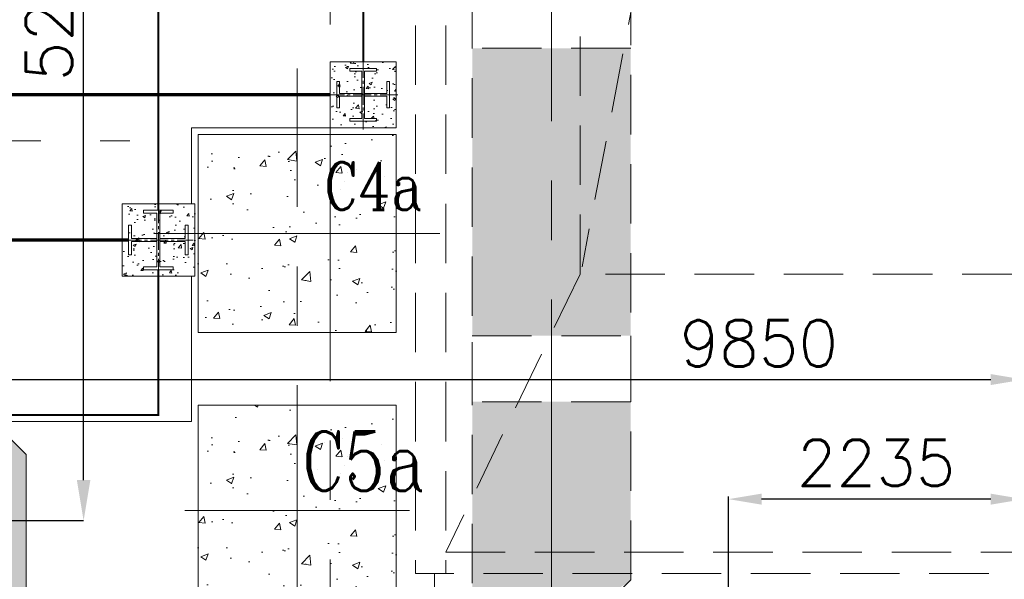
# Model space of a CAD drawing. Header units: inches. Extents: x 0 to 1545919, y -165762 to 23143738.
# Tile 70 of 131: x 107440 to 114893, y 145617 to 149856. Entities that reach past the tile are written whole.
import ezdxf

# ---------------------------------------------------------------- set-up
doc = ezdxf.new("R2010")
doc.units = ezdxf.units.IN
doc.header["$LTSCALE"] = 1800
doc.header["$MEASUREMENT"] = 0
for name, pattern in [('CENTER', [2, 1.25, -0.25, 0.25, -0.25]), ('CENTER2', [1.125, 0.75, -0.125, 0.125, -0.125]), ('HIDDEN', [0.375, 0.25, -0.125])]:
    doc.linetypes.add(name, pattern=pattern)
doc.layers.get('0').update_dxf_attribs({"color": 253, "lineweight": 5})
for name, color, linetype, lineweight in [('CEN', 8, 'CENTER', 18), ('COL', 1, 'Continuous', 18), ('CONCRETE', 145, 'Continuous', 18), ('DIM', 4, 'Continuous', 18), ('EQUIP', 8, 'HIDDEN', 9), ('GRID', 251, 'CENTER', 18), ('HATCH', 9, 'Continuous', 18), ('HATCH-1', 252, 'Continuous', 9), ('STEEL', 231, 'Continuous', 18), ('TEXT', 3, 'Continuous', 18), ('TGRAFT', 7, 'Continuous', 18)]:
    doc.layers.add(name, color=color, linetype=linetype, lineweight=lineweight)
doc.styles.add('ROMANC', font='ROMANC.SHX')
doc.styles.add('ROMANS', font='romans.shx')
doc.linetypes.add('FENCELINE1', pattern='A,0.25,-0.1,[133,ltypeshp.shx,S=0.1,R=0,X=-0.1,Y=0],-0.1,1', length=1.45)
doc.dimstyles.new('MAIN', dxfattribs={"dimtxt": 350, "dimasz": 250, "dimexe": 20, "dimexo": 20, "dimgap": 100, "dimtad": 1, "dimdec": 0, "dimzin": 0, "dimdsep": 46, "dimtxsty": 'ROMANS', "dimcen": 0.09, "dimclrd": 256, "dimclre": 9, "dimclrt": 256, "dimadec": 0, "dimazin": 0, "dimtfac": 1, "dimtdec": 0, "dimtofl": 0, "dimtmove": 0, "dimatfit": 3, "dimfxl": 0.18, "dimtolj": 1, "dimtzin": 0, "dimarcsym": 0})
doc.dimstyles.new('USER175', dxfattribs={"dimscale": 175, "dimtxt": 2, "dimasz": 1.75, "dimexe": 0, "dimexo": 0, "dimgap": 0.5, "dimtad": 1, "dimdec": 0, "dimzin": 0, "dimdsep": 46, "dimtxsty": 'ROMANS', "dimcen": 0, "dimclrd": 4, "dimclre": 4, "dimclrt": 4, "dimadec": 0, "dimazin": 0, "dimtfac": 0.09, "dimtdec": 0, "dimtix": 1, "dimtofl": 0, "dimtmove": 0, "dimatfit": 3, "dimfxl": 1, "dimtolj": 1, "dimtzin": 0, "dimarcsym": 0})

# ---------------------------------------------------------------- blocks, each defined once
blk = doc.blocks.new('*D908')
at = {"layer": 'DIM', "color": 4, "lineweight": -2, "transparency": 16777216}
for p, q in [((107266.3465128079, 151287.0470372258), (107923.7869920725, 151287.0470372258)), ((107923.7869920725, 146368.2970372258), (107923.7869920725, 150980.7970372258)), ((106550.0025459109, 146062.0470372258), (107923.7869920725, 146062.0470372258))]:
    blk.add_line(p, q, dxfattribs=at)
at = {"layer": 'DIM', "color": 4, "transparency": 16777216}
for points in [[(107872.7453254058, 150980.7970372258), (107974.8286587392, 150980.7970372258), (107923.7869920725, 151287.0470372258)], [(107872.7453254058, 146368.2970372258), (107974.8286587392, 146368.2970372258), (107923.7869920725, 146062.0470372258)]]:
    blk.add_solid(points, dxfattribs=at)
at = {"layer": 'DIM', "color": 4, "transparency": 16777216, "insert": (107661.2869920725, 149989.0789397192), "char_height": 350, "attachment_point": 5, "rotation": 90, "style": 'ROMANS'}
blk.add_mtext('\\A1;5225', dxfattribs=at)
blk = doc.blocks.new('A$C72CE6A6A')
at = {"layer": 'HATCH-1'}
h = blk.add_hatch(dxfattribs=at)
h.set_pattern_fill('AR-CONC', color=256, scale=80, style=0)
h.set_pattern_definition([(50, (-375.0000249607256, -9800), (573.8081460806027, -50.20170798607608), [60, -660]), (355, (-375.0000249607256, -9800), (-111.0010668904, 601.7537069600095), [48, -528]), (100.4514, (-327.1826809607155, -9804.183472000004), (462.8075053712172, 551.5516336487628), [50.992152, -560.9136895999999]), (46.18420000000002, (-375.0000249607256, -9640), (853.7928389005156, -132.4152114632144), [89.9999999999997, -989.9999999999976]), (96.6356, (-303.8506289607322, -9651.034645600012), (747.7301644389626, 779.2942967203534), [76.48823039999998, -841.3704]), (351.1842000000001, (-375.0000249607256, -9640), (747.7295561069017, 779.2948807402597), [72, -792]), (21, (-295.0000249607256, -9680), (477.5256416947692, -322.0951125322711), [60, -660]), (326, (-295.0000249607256, -9680), (194.6522655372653, 580.1200360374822), [48, -528]), (71.45140000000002, (-255.2062385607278, -9706.8412848), (672.1781028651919, 258.0243973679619), [50.992152, -560.9136895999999]), (37.50000000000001, (-375.0000249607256, -9800), (9.727884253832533, 266.3150830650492), [0, -521.5999999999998, 0, -536, 0, -530]), (7.499999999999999, (-375.0000249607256, -9800), (210.4556299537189, 315.5293695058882), [0, -305.6, 0, -509.6, 0, -202]), (327.5, (-553.4000249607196, -9800), (427.0579489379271, -18.0438973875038), [0, -200, 0, -624, 0, -828]), (317.5, (-633.4000249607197, -9800), (466.5489354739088, 80.08398586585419), [0, -260, 0, -414.4, 0, -588])])
h.paths.add_polyline_path([(-6250, -5650), (-4750, -5650), (-4750, -4150), (-6250, -4150)])
h = blk.add_hatch(dxfattribs=at)
h.set_pattern_fill('AR-CONC', color=256, scale=80, style=0)
h.set_pattern_definition([(50, (-375.0000249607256, -11950), (573.8081460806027, -50.20170798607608), [60, -660]), (355, (-375.0000249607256, -11950), (-111.0010668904, 601.7537069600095), [48, -528]), (100.4514, (-327.1826809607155, -11954.183472), (462.8075053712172, 551.5516336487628), [50.992152, -560.9136895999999]), (46.18420000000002, (-375.0000249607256, -11790), (853.7928389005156, -132.4152114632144), [89.9999999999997, -989.9999999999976]), (96.6356, (-303.8506289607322, -11801.03464560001), (747.7301644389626, 779.2942967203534), [76.48823039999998, -841.3704]), (351.1842000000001, (-375.0000249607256, -11790), (747.7295561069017, 779.2948807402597), [72, -792]), (21, (-295.0000249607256, -11830), (477.5256416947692, -322.0951125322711), [60, -660]), (326, (-295.0000249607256, -11830), (194.6522655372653, 580.1200360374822), [48, -528]), (71.45140000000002, (-255.2062385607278, -11856.8412848), (672.1781028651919, 258.0243973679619), [50.992152, -560.9136895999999]), (37.50000000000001, (-375.0000249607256, -11950), (9.727884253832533, 266.3150830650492), [0, -521.5999999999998, 0, -536, 0, -530]), (7.499999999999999, (-375.0000249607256, -11950), (210.4556299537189, 315.5293695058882), [0, -305.6, 0, -509.6, 0, -202]), (327.5, (-553.4000249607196, -11950), (427.0579489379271, -18.0438973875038), [0, -200, 0, -624, 0, -828]), (317.5, (-633.4000249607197, -11950), (466.5489354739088, 80.08398586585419), [0, -260, 0, -414.4, 0, -588])])
h.paths.add_polyline_path([(-6250, -7800), (-4750, -7800), (-4750, -6200), (-6250, -6200)])
at = {"layer": 'CEN'}
for p, q in [((-5500, -8300), (-5500, -3650)), ((-24090.99966868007, -4200), (-6766.06018792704, -4200)), ((-6580.996811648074, -4899.999999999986), (-4419.003188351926, -4899.999999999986)), ((-6350, -7000), (-4650, -7000)), ((-6180, -7000), (-4820, -7000))]:
    blk.add_line(p, q, dxfattribs=at)
at = {"layer": 'CONCRETE'}
for points in [[(-6250, -5650), (-4750, -5650), (-4750, -4150), (-6250, -4150)], [(-6250, -7800), (-4750, -7800), (-4750, -6200), (-6250, -6200)]]:
    blk.add_lwpolyline(points, close=True, dxfattribs=at)
at = {"layer": 'TEXT', "style": 'ROMANC', "width": 0.8}
for s, height, p in [('C4a', 360, (-5296.900099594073, -4720.650847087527)), ('C5a', 450, (-5465.442010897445, -6849.533037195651))]:
    blk.add_text(s, height=height, dxfattribs=at).set_placement(p)
blk = doc.blocks.new('CONDENSER')
at = {"layer": 'EQUIP'}
for p, q in [((-4605.000000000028, 7475), (-4604.999999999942, -7474.999999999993)), ((-4375.000000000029, 7475), (-4374.999999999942, -7474.999999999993)), ((-3358, -5208), (-3358, 5208)), ((-1637.451582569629, 3753.335624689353), (-3343.731492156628, -5152.188408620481)), ((-3358, -5208), (-4374.99999999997, -7314.999999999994)), ((3358, -5208), (-3358, -5208)), ((-4374.99999999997, -7314.999999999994), (4375.000000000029, -7314.999999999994)), ((-4604.999999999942, -7474.999999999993), (-4460, -7475)), ((4460.000000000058, -7475), (-4460, -7475)), ((-4459.999999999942, -7655), (-4459.999999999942, -7475))]:
    blk.add_line(p, q, dxfattribs=at)
blk = doc.blocks.new('*D965')
at = {"layer": 'DIM', "color": 9, "lineweight": -2, "transparency": 16777216}
for p, q in [((112805.0025459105, 143797.0470372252), (112805.0025459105, 146244.1829989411)), ((115040.0025459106, 144279.7624544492), (115040.0025459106, 146244.1829989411))]:
    blk.add_line(p, q, dxfattribs=at)
at = {"layer": 'DIM', "lineweight": -2, "transparency": 16777216}
blk.add_line((114790.0025459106, 146224.1829989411), (113055.0025459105, 146224.1829989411), dxfattribs=at)
at = {"layer": 'DIM', "transparency": 16777216}
for points in [[(113055.0025459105, 146265.8496656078), (113055.0025459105, 146182.5163322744), (112805.0025459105, 146224.1829989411)], [(114790.0025459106, 146265.8496656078), (114790.0025459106, 146182.5163322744), (115040.0025459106, 146224.1829989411)]]:
    blk.add_solid(points, dxfattribs=at)
at = {"layer": 'DIM', "transparency": 16777216, "insert": (113922.5025459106, 146499.1829989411), "char_height": 350, "attachment_point": 5, "style": 'ROMANS'}
blk.add_mtext('\\A1;2235', dxfattribs=at)
blk = doc.blocks.new('*D969')
at = {"layer": 'DIM', "color": 9, "lineweight": -2, "transparency": 16777216}
for p, q in [((105190.0025708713, 149386.9155998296), (105190.0025708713, 147110.111626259)), ((115040.0025459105, 147379.620452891), (115040.0025459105, 147110.111626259))]:
    blk.add_line(p, q, dxfattribs=at)
at = {"layer": 'DIM', "lineweight": -2, "transparency": 16777216}
blk.add_line((105440.0025708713, 147130.111626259), (114790.0025459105, 147130.111626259), dxfattribs=at)
at = {"layer": 'DIM', "transparency": 16777216}
for points in [[(105440.0025708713, 147171.7782929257), (105440.0025708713, 147088.4449595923), (105190.0025708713, 147130.111626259)], [(114790.0025459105, 147171.7782929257), (114790.0025459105, 147088.4449595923), (115040.0025459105, 147130.111626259)]]:
    blk.add_solid(points, dxfattribs=at)
at = {"layer": 'DIM', "transparency": 16777216, "insert": (113035.2340677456, 147405.111626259), "char_height": 350, "attachment_point": 5, "style": 'ROMANS'}
blk.add_mtext('\\A1;9850', dxfattribs=at)
blk = doc.blocks.new('CW-PIT')
at = {"layer": 'HATCH-1'}
h = blk.add_hatch(dxfattribs=at)
h.set_pattern_fill('AR-CONC', color=256, scale=100, style=0)
h.set_pattern_definition([(50, (0, 0), (717.2601826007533, -62.7521349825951), [75, -825]), (355, (0, 0), (-138.751333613, 752.1921337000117), [60, -660]), (100.4514, (59.77168000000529, -5.229340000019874), (578.5093817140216, 689.4395420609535), [63.74019000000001, -701.142112]), (46.18420000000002, (0, 200), (1067.241048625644, -165.5190143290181), [112.4999999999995, -1237.499999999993]), (96.6356, (88.93674500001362, 186.2066929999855), (934.6627055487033, 974.1178709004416), [95.610288, -1051.713]), (351.1842000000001, (0, 200), (934.6619451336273, 974.1186009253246), [90, -990]), (21, (100, 150), (596.9070521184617, -402.6188906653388), [75, -825]), (326, (100, 150), (243.3153319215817, 725.150045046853), [60, -660]), (71.45140000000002, (149.7422329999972, 116.4483940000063), (840.2226285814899, 322.5304967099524), [63.74019000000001, -701.142112]), (37.50000000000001, (0, 0), (12.15985531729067, 332.8938538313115), [0, -652, 0, -670, 0, -662.5]), (7.499999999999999, (0, 0), (263.0695374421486, 394.4117118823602), [0, -382, 0, -637, 0, -252.5]), (327.5, (-223, 0), (533.822436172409, -22.55487173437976), [0, -250, 0, -780, 0, -1035]), (317.5, (-323, 0), (583.1861693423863, 100.1049823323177), [0, -325, 0, -518, 0, -735])])
h.paths.add_polyline_path([(-3575, 7750.000033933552), (-4174.999999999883, 7750.000033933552), (-4174.999999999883, 6175.000000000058), (-3575, 6175.000000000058)])
h.paths.add_polyline_path([(-3175, 7750.000033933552), (-3575, 7750.000033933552), (-3575, 6175.000000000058), (-2975, 6175.000000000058), (-2975, 7634.529980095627)])
h.paths.add_polyline_path([(-3575, 5675.000000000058), (-4174.999999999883, 5675.000000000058), (-4174.999999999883, 3400), (-3575, 3400)])
h.paths.add_polyline_path([(-2975, 5675.000000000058), (-3575, 5675.000000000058), (-3575, 3400), (-2975, 3400)])
h.paths.add_polyline_path([(-3575, 2600), (-4174.999999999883, 2600), (-4174.999999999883, 1500.000000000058), (-3575, 1500.000000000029)])
h.paths.add_polyline_path([(-2975, 2600), (-3575, 2600), (-3575, 1500.000000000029), (-2975, 1500.000000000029)])
h.paths.add_polyline_path([(-3575, 900.0000000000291), (-4174.999999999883, 900.0000000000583), (-4174.999999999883, -1637.999999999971), (-3575, -1637.999999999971)])
h.paths.add_polyline_path([(-2975, 900.0000000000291), (-3575, 900.0000000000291), (-3575, -1637.999999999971), (-2975, -1637.999999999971)])
h.paths.add_polyline_path([(-3575, -3498.235977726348), (-4174.999999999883, -3498.235977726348), (-4174.999999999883, -5674.999999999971), (-3575, -5674.999999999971)])
h.paths.add_polyline_path([(-2975, -3498.235977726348), (-3575, -3498.235977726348), (-3575, -5674.999999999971), (-2975, -5674.999999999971)])
h.paths.add_polyline_path([(-3575, -6174.999999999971), (-4174.999999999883, -6174.999999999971), (-4174.999999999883, -7649.999966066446), (-3575, -7649.999966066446)])
h.paths.add_polyline_path([(-2975, -6174.999999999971), (-3575, -6174.999999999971), (-3575, -7649.999966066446), (-3175, -7649.999966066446), (-2975, -7534.529912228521)])
h.paths.add_polyline_path([(-3575, -2437.999999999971), (-4174.999999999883, -2437.999999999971), (-4174.999999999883, -2748.235977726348), (-3575, -2748.235977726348)])
h.paths.add_polyline_path([(-2975, -2437.999999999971), (-3575, -2437.999999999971), (-3575, -2748.235977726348), (-2975, -2748.235977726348)])
h.paths.add_polyline_path([(3575, -5375.000000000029), (2975, -5375.000000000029), (2975, -7534.529912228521), (3175, -7649.999966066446), (3575, -7649.999966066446)])
h.paths.add_polyline_path([(4174.999999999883, -5375.000000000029), (3575, -5375.000000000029), (3575, -7649.999966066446), (4174.999999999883, -7649.999966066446)])
h.paths.add_polyline_path([(3575, 1750.000000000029), (2975, 1750.000000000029), (2975, -4875.000000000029), (3575, -4875.000000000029)])
h.paths.add_polyline_path([(4174.999999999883, 1750.000000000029), (3575, 1750.000000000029), (3575, -4875.000000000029), (4174.999999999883, -4875.000000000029)])
h.paths.add_polyline_path([(3575, 4875.000000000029), (2975, 4875.000000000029), (2975, 2050.000000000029), (3575, 2050.000000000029)])
h.paths.add_polyline_path([(4174.999999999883, 4875.000000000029), (3575, 4875.000000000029), (3575, 2050.000000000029), (4174.999999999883, 2050.000000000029)])
h.paths.add_polyline_path([(3575, 7750.000033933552), (3175, 7750.000033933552), (2975, 7634.529980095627), (2975, 5375.000000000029), (3575, 5375.000000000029)])
h.paths.add_polyline_path([(4174.999999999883, 7750.000033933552), (3575, 7750.000033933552), (3575, 5375.000000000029), (4174.999999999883, 5375.000000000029)])
h = blk.add_hatch(dxfattribs=at)
h.set_pattern_fill('AR-CONC', color=256, scale=100, style=0)
h.set_pattern_definition([(50, (0, 0), (717.2601826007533, -62.7521349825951), [75, -825]), (355, (0, 0), (-138.751333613, 752.1921337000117), [60, -660]), (100.4514, (59.77168000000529, -5.229340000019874), (578.5093817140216, 689.4395420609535), [63.74019000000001, -701.142112]), (46.18420000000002, (0, 200), (1067.241048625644, -165.5190143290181), [112.4999999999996, -1237.499999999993]), (96.6356, (88.93674500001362, 186.2066929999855), (934.6627055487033, 974.1178709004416), [95.610288, -1051.713]), (351.1842000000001, (0, 200), (934.6619451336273, 974.1186009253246), [90, -990]), (21, (100, 150), (596.9070521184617, -402.6188906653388), [75, -825]), (326, (100, 150), (243.3153319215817, 725.150045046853), [60, -660]), (71.45140000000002, (149.7422329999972, 116.4483940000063), (840.2226285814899, 322.5304967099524), [63.74019000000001, -701.142112]), (37.50000000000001, (0, 0), (12.15985531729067, 332.8938538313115), [0, -652, 0, -670, 0, -662.5]), (7.499999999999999, (0, 0), (263.0695374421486, 394.4117118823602), [0, -382, 0, -637, 0, -252.5]), (327.5, (-223, 0), (533.822436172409, -22.55487173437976), [0, -250, 0, -780, 0, -1035]), (317.5, (-323, 0), (583.1861693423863, 100.1049823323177), [0, -325, 0, -518, 0, -735])])
h.paths.add_polyline_path([(9200.000024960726, -7800), (8800.000024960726, -7800), (8800.000024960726, -15745.00000000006), (-5899.999975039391, -15745.00000000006), (-5899.999975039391, -11665.00000000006), (-7550, -11665.00000000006), (-7549.999999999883, -6574.999999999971), (-10124.99999999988, -4000), (-14149.99999999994, -4000), (-14149.99999999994, -4400), (-10290.68542494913, -4400), (-7950, -6740.685424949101), (-7950, -12065.00000000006), (-6299.999975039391, -12065.00000000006), (-6299.999975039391, -16145.00000000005), (9200.000024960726, -16145.00000000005)])
at = {"layer": 'CEN'}
blk.add_line((-3575, -7649.999966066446), (-3575, 7750.000033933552), dxfattribs=at)
at = {"layer": 'CONCRETE', "linetype": 'HIDDEN'}
blk.add_line((-2975, -3498.235977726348), (-4174.999999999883, -3498.235977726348), dxfattribs=at)
blk.add_lwpolyline([(-3100, -7649.999966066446), (-2975, -7524.999966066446), (-2975, 7625.000033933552), (-3100, 7750.000033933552), (-4174.999999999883, 7750.000033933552), (-4174.999999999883, -7649.999966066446), (-3100, -7649.999966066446)], dxfattribs=at)
at = {"layer": 'CONCRETE'}
blk.add_lwpolyline([(-7549.999999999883, -6574.999999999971), (-7550, -11665.00000000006), (-5899.999975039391, -11665.00000000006), (-5899.999975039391, -15745.00000000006), (8800.000024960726, -15745.00000000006), (8800.000024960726, -7800), (9200.000024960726, -7800), (9200.000024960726, -16145.00000000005), (-6299.999975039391, -16145.00000000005), (-6299.999975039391, -12065.00000000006), (-7950, -12065.00000000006), (-7950, -6740.685424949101), (-10290.68542494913, -4400), (-14149.99999999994, -4400), (-14149.99999999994, -4000), (-10124.99999999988, -4000), (-7549.999999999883, -6574.999999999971)], dxfattribs=at)
at = {"layer": 'CONCRETE', "linetype": 'HIDDEN'}
blk.add_lwpolyline([(-4174.999999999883, -5674.999999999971), (-2975, -5674.999999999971), (-2975, -6174.999999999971), (-4174.999999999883, -6174.999999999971)], close=True, dxfattribs=at)
blk = doc.blocks.new('A$C0BA766DB')
at = {"layer": 'HATCH'}
h = blk.add_hatch(dxfattribs=at)
h.set_pattern_fill('AR-CONC', color=256, scale=30, style=0)
h.set_pattern_definition([(50, (0, 0), (215.178054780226, -18.82564049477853), [22.5, -247.5]), (355, (0, 0), (-41.6254000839, 225.6576401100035), [18, -198]), (100.4514, (17.931504, -1.568801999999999), (173.5528145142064, 206.8318626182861), [19.122057, -210.3426336]), (46.18420000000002, (0, 60), (320.1723145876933, -49.65570429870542), [33.75, -371.2499999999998]), (96.6356, (26.6810235, 55.86200789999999), (280.398811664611, 292.2353612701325), [28.6830864, -315.5139]), (351.1842000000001, (0, 60), (280.3985835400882, 292.2355802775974), [27, -297]), (21, (30, 45), (179.0721156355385, -120.7856671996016), [22.5, -247.5]), (326, (30, 45), (72.99459957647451, 217.5450135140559), [18, -198]), (71.45140000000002, (44.9226699, 34.93451820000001), (252.066788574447, 96.75914901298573), [19.122057, -210.3426336]), (37.50000000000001, (0, 0), (3.6479565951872, 99.86815614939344), [0, -195.6, 0, -201, 0, -198.75]), (7.499999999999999, (0, 0), (78.9208612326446, 118.323513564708), [0, -114.6, 0, -191.1, 0, -75.75]), (327.5, (-66.9, 0), (160.1467308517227, -6.766461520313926), [0, -75, 0, -234, 0, -310.5]), (317.5, (-96.9, 0), (174.9558508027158, 30.03149469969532), [0, -97.5, 0, -155.4, 0, -220.5])])
h.paths.add_polyline_path([(250.0000000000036, 250), (-249.9999999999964, 250), (-249.9999999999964, -250), (250.0000000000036, -250)])
blk.add_lwpolyline([(-249.9999999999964, -250), (250.0000000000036, -250), (250.0000000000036, 250), (-249.9999999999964, 250)], close=True)
blk = doc.blocks.new('A$C3D7F7A9A')
at = {"layer": 'HATCH'}
h = blk.add_hatch(dxfattribs=at)
h.set_pattern_fill('AR-CONC', color=256, scale=30, style=0)
h.set_pattern_definition([(50, (-6549.981597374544, -4950), (215.178054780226, -18.82564049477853), [22.5, -247.5]), (355, (-6549.981597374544, -4950), (-41.6254000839, 225.6576401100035), [18, -198]), (100.4514, (-6532.050093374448, -4951.568801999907), (173.5528145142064, 206.8318626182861), [19.12205699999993, -210.3426335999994]), (46.18420000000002, (-6549.981597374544, -4890), (320.1723145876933, -49.65570429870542), [33.74999999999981, -371.2499999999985]), (96.63559999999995, (-6523.300573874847, -4894.137992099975), (280.398811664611, 292.2353612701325), [28.68308639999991, -315.5138999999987]), (351.1842000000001, (-6549.981597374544, -4890), (280.3985835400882, 292.2355802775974), [27, -297]), (21, (-6519.981597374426, -4905), (179.0721156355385, -120.7856671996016), [22.5, -247.5]), (326, (-6519.981597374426, -4905), (72.99459957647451, 217.5450135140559), [18, -198]), (71.45140000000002, (-6505.058927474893, -4915.065481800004), (252.066788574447, 96.75914901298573), [19.12205699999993, -210.3426335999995]), (37.50000000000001, (-6549.981597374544, -4950), (3.6479565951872, 99.86815614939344), [0, -195.6, 0, -201, 0, -198.75]), (7.499999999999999, (-6549.981597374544, -4950), (78.9208612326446, 118.323513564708), [0, -114.6, 0, -191.1, 0, -75.75]), (327.5, (-6616.881597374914, -4950), (160.1467308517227, -6.766461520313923), [0, -75, 0, -234, 0, -310.5]), (317.5, (-6646.881597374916, -4950), (174.9558508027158, 30.03149469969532), [0, -97.5, 0, -155.4, 0, -220.5])])
h.paths.add_polyline_path([(-6275.030363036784, -4675), (-6825.030363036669, -4675), (-6825.030363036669, -5225), (-6275.030363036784, -5225)])
at = {"layer": 'COL'}
for points in [[(-4900.000000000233, -4030), (-4900.000000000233, -4030), (-4990.000000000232, -4030), (-4990.000000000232, -3670), (-4900.000000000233, -3670), (-4900.000000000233, -3650), (-5100.000000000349, -3650), (-5100.000000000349, -3670), (-5010.000000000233, -3670), (-5010.000000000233, -4030), (-5100.000000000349, -4030), (-5100.000000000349, -4050), (-4900.000000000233, -4050)], [(-6825.030363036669, -5225), (-6275.030363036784, -5225), (-6275.030363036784, -4675), (-6825.030363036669, -4675)], [(-6437.725425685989, -5152.499999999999), (-6437.725425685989, -5152.499999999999), (-6538.975425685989, -5152.499999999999), (-6538.975425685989, -4747.5), (-6437.725425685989, -4747.5), (-6437.725425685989, -4725), (-6662.725425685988, -4725), (-6662.725425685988, -4747.5), (-6561.475425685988, -4747.5), (-6561.475425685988, -5152.499999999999), (-6662.725425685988, -5152.499999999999), (-6662.725425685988, -5175), (-6437.725425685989, -5175)]]:
    blk.add_lwpolyline(points, close=True, dxfattribs=at)
for points in [[(-5010.000000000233, -3840), (-5180, -3840), (-5180, -3750), (-5200.00000000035, -3750), (-5200.00000000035, -3950), (-5180, -3950), (-5180, -3950), (-5180, -3860), (-5010.000000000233, -3860)], [(-4990.000000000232, -3860), (-4820.000000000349, -3860), (-4820.000000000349, -3950), (-4800.000000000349, -3950), (-4800.000000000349, -3750), (-4820.000000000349, -3750), (-4820.000000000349, -3840), (-4990.000000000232, -3840)], [(-6561.475425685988, -4938.75), (-6752.725425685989, -4938.75), (-6752.725425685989, -4837.5), (-6775.225425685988, -4837.5), (-6775.225425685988, -5062.499999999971), (-6752.725425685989, -5062.499999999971), (-6752.725425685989, -5062.499999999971), (-6752.725425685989, -4961.25), (-6561.475425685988, -4961.25)], [(-6538.975425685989, -4961.25), (-6347.725425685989, -4961.25), (-6347.725425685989, -5062.499999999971), (-6325.225425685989, -5062.499999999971), (-6325.225425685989, -4837.5), (-6347.725425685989, -4837.5), (-6347.725425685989, -4938.75), (-6538.975425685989, -4938.75)]]:
    blk.add_lwpolyline(points, dxfattribs=at)
at = {"layer": 'STEEL', "linetype": 'FENCELINE1', "ltscale": 0.25}
for p, q in [((-6300, -4675), (-6300, -4100.000000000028)), ((-6300, -4100.000000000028), (-5250, -4100.000000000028)), ((-6300, -6324.999999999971), (-6300, -5225)), ((-17120.7106531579, -6324.999999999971), (-6300, -6324.999999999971))]:
    blk.add_line(p, q, dxfattribs=at)
at = {"layer": 'STEEL'}
for points, const_width in [([(-5000, 3650), (-5000, -3600.000000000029)], 15), ([(-6550, -4725), (-6550, -199.999999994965)], 15), ([(-13850.00002496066, -3850), (-5250, -3850)], 25), ([(-18424.99997503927, -4949.99999999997), (-17099.99997503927, -6274.999999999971), (-6550, -6274.999999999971), (-6550, -5175)], 15), ([(-13650.00002496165, -4949.99999999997), (-6775.225425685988, -4949.99999999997)], 25)]:
    blk.add_lwpolyline(points, dxfattribs=dict(at, const_width=const_width))
at = {"layer": 'TGRAFT', "color": 8, "linetype": 'CENTER2', "lineweight": 5, "ltscale": 0.1}
for p, q in [((-5000.000000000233, -3587.5), (-5000.000000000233, -4112.499999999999)), ((-4737.500000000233, -3850), (-5262.500000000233, -3850)), ((-6550.030363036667, -4687.5), (-6550.030363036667, -5212.5)), ((-6812.530363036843, -4950), (-6287.530363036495, -4950)), ((-6812.530363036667, -4950), (-6287.530363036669, -4950))]:
    blk.add_line(p, q, dxfattribs=at)
at = {"layer": 'COL'}
blk.add_blockref('A$C0BA766DB', (-5000, -3850.000000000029), dxfattribs=at)

msp = doc.modelspace()

# ---------------------------------------------------------------- linework, layer by layer
at = {"layer": 'GRID'}
msp.add_line((109790.0025459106, 121918.0515363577), (109790.002545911, 185637.0470372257), dxfattribs=at)

# ---------------------------------------------------------------- block references
at = {"linetype": 'HIDDEN'}
msp.add_blockref('CW-PIT', (115040.0025459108, 153137.0470372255), dxfattribs=at)
at = {"layer": 'EQUIP'}
msp.add_blockref('A$C72CE6A6A', (115040.0025459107, 153137.0470372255), dxfattribs=at)
at = {"layer": 'HATCH'}
msp.add_blockref('CONDENSER', (115040.0025459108, 153137.0470372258), dxfattribs=at)
at = {"layer": 'STEEL'}
msp.add_blockref('A$C3D7F7A9A', (115040.0025459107, 153137.0470372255), dxfattribs=at)

# ---------------------------------------------------------------- dimensions: what is measured, and where the dimension line sits
at = {"layer": 'DIM'}
dim = msp.add_linear_dim(base=(107923.7869920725, 151287.0470372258), p1=(106550.0025459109, 146062.0470372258), p2=(107266.3465128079, 151287.0470372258), angle=90, dimstyle='USER175', override={"dimtmove": 0}, dxfattribs=at)
dim.commit()
dim.dimension.update_dxf_attribs({"geometry": '*D908', "text_midpoint": (107923.7869920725, 149989.0789397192), "dimtype": 160})
dim = msp.add_linear_dim(base=(115040.0025459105, 147130.111626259), p1=(105190.0025708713, 149406.9155998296), p2=(115040.0025459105, 147399.620452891), dimstyle='MAIN', override={"dimtmove": 0}, dxfattribs=at)
dim.commit()
dim.dimension.update_dxf_attribs({"geometry": '*D969', "text_midpoint": (113035.2340677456, 147130.111626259), "dimtype": 160})
dim = msp.add_linear_dim(base=(112805.0025459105, 146224.1829989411), p1=(115040.0025459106, 144259.7624544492), p2=(112805.0025459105, 143777.0470372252), dimstyle='MAIN', override={"dimtmove": 0}, dxfattribs=at)
dim.commit()
dim.dimension.update_dxf_attribs({"geometry": '*D965', "text_midpoint": (113922.5025459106, 146499.1829989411)})

doc.saveas('drawing.dxf')
